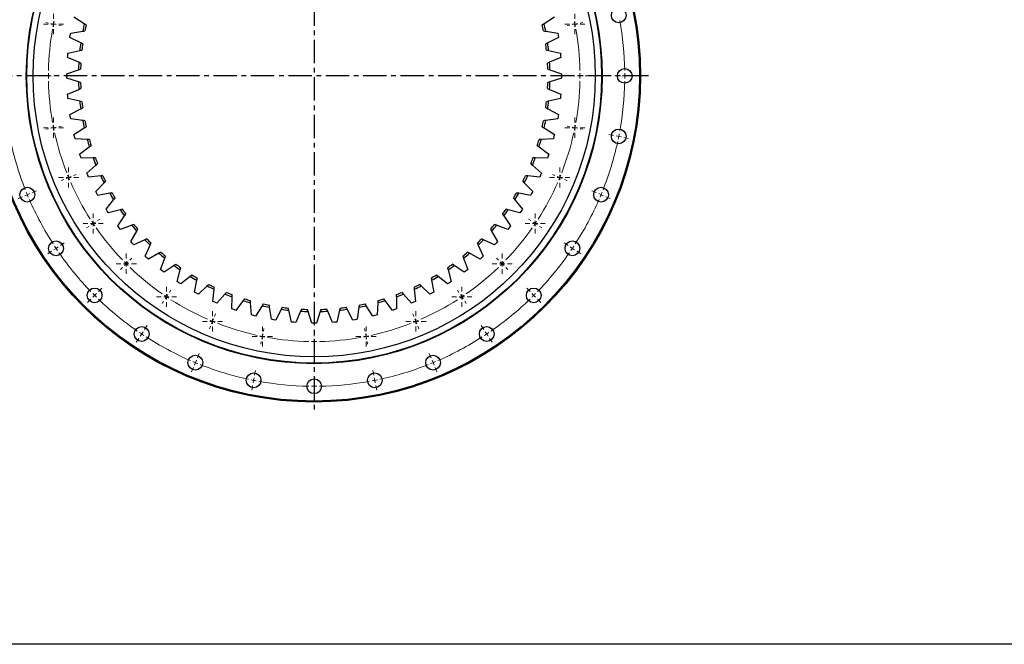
# Model space of a CAD drawing. Header units: millimetres. Extents: x -179 to 2644, y 4914 to 7187.
# Tile 2 of 11: x 297 to 1232, y 4914 to 5507. Entities that reach past the tile are written whole.
import ezdxf

# ---------------------------------------------------------------- set-up
doc = ezdxf.new("R2010")
doc.units = ezdxf.units.MM
doc.header["$LTSCALE"] = 10
doc.linetypes.add('CENTER', pattern=[10.16, 6.35, -1.27, 1.27, -1.27])

# ---------------------------------------------------------------- blocks, each defined once
blk = doc.blocks.new('SW_CENTERMARKSYMBOL_38')
at = {"color": 0, "linetype": 'Continuous', "lineweight": 18}
for p, q in [((0, 5), (0, 9.6)), ((-5, 0), (-9.6, 0)), ((0, 0), (-2.5, 0)), ((0, 0), (0, 2.5)), ((0, 0), (0, -2.5)), ((0, 0), (2.5, 0)), ((5, 0), (9.6, 0)), ((0, -5), (0, -9.6))]:
    blk.add_line(p, q, dxfattribs=at)
blk = doc.blocks.new('SW_CENTERMARKSYMBOL_39')
at = {"color": 0, "linetype": 'Continuous', "lineweight": 18}
for p, q in [((0, 5), (0, 9.6)), ((-5, 0), (-9.6, 0)), ((0, 0), (-2.5, 0)), ((0, 0), (0, 2.5)), ((0, 0), (0, -2.5)), ((0, 0), (2.5, 0)), ((5, 0), (9.6, 0)), ((0, -5), (0, -9.6))]:
    blk.add_line(p, q, dxfattribs=at)
blk = doc.blocks.new('SW_CENTERMARKSYMBOL_40')
at = {"color": 0, "linetype": 'Continuous', "lineweight": 18}
for p, q in [((0, 5), (0, 9.6)), ((-5, 0), (-9.6, 0)), ((0, 0), (-2.5, 0)), ((0, 0), (0, 2.5)), ((0, 0), (0, -2.5)), ((0, 0), (2.5, 0)), ((5, 0), (9.6, 0)), ((0, -5), (0, -9.6))]:
    blk.add_line(p, q, dxfattribs=at)
blk = doc.blocks.new('SW_CENTERMARKSYMBOL_41')
at = {"color": 0, "linetype": 'Continuous', "lineweight": 18}
for p, q in [((0, 5), (0, 9.6)), ((-5, 0), (-9.6, 0)), ((0, 0), (-2.5, 0)), ((0, 0), (0, 2.5)), ((0, 0), (0, -2.5)), ((0, 0), (2.5, 0)), ((5, 0), (9.6, 0)), ((0, -5), (0, -9.6))]:
    blk.add_line(p, q, dxfattribs=at)
blk = doc.blocks.new('SW_CENTERMARKSYMBOL_42')
at = {"color": 0, "linetype": 'Continuous', "lineweight": 18}
for p, q in [((0, 5), (0, 9.6)), ((-5, 0), (-9.6, 0)), ((0, 0), (-2.5, 0)), ((0, 0), (0, 2.5)), ((0, 0), (0, -2.5)), ((0, 0), (2.5, 0)), ((5, 0), (9.6, 0)), ((0, -5), (0, -9.6))]:
    blk.add_line(p, q, dxfattribs=at)
blk = doc.blocks.new('SW_CENTERMARKSYMBOL_43')
at = {"color": 0, "linetype": 'Continuous', "lineweight": 18}
for p, q in [((0, 5), (0, 9.6)), ((-5, 0), (-9.6, 0)), ((0, 0), (-2.5, 0)), ((0, 0), (0, 2.5)), ((0, 0), (0, -2.5)), ((0, 0), (2.5, 0)), ((5, 0), (9.6, 0)), ((0, -5), (0, -9.6))]:
    blk.add_line(p, q, dxfattribs=at)
blk = doc.blocks.new('SW_CENTERMARKSYMBOL_44')
at = {"color": 0, "linetype": 'Continuous', "lineweight": 18}
for p, q in [((0, 5), (0, 9.6)), ((-5, 0), (-9.6, 0)), ((0, 0), (-2.5, 0)), ((0, 0), (0, 2.5)), ((0, 0), (0, -2.5)), ((0, 0), (2.5, 0)), ((5, 0), (9.6, 0)), ((0, -5), (0, -9.6))]:
    blk.add_line(p, q, dxfattribs=at)
blk = doc.blocks.new('SW_CENTERMARKSYMBOL_45')
at = {"color": 0, "linetype": 'Continuous', "lineweight": 18}
for p, q in [((0, 5), (0, 9.6)), ((-5, 0), (-9.6, 0)), ((0, 0), (-2.5, 0)), ((0, 0), (0, 2.5)), ((0, 0), (0, -2.5)), ((0, 0), (2.5, 0)), ((5, 0), (9.6, 0)), ((0, -5), (0, -9.6))]:
    blk.add_line(p, q, dxfattribs=at)
blk = doc.blocks.new('SW_CENTERMARKSYMBOL_46')
at = {"color": 0, "linetype": 'Continuous', "lineweight": 18}
for p, q in [((0, 5), (0, 9.6)), ((-5, 0), (-9.6, 0)), ((0, 0), (-2.5, 0)), ((0, 0), (0, 2.5)), ((0, 0), (0, -2.5)), ((0, 0), (2.5, 0)), ((5, 0), (9.6, 0)), ((0, -5), (0, -9.6))]:
    blk.add_line(p, q, dxfattribs=at)
blk = doc.blocks.new('SW_CENTERMARKSYMBOL_47')
at = {"color": 0, "linetype": 'Continuous', "lineweight": 18}
for p, q in [((0, 5), (0, 9.6)), ((-5, 0), (-9.6, 0)), ((0, 0), (-2.5, 0)), ((0, 0), (0, 2.5)), ((0, 0), (0, -2.5)), ((0, 0), (2.5, 0)), ((5, 0), (9.6, 0)), ((0, -5), (0, -9.6))]:
    blk.add_line(p, q, dxfattribs=at)
blk = doc.blocks.new('SW_CENTERMARKSYMBOL_48')
at = {"color": 0, "linetype": 'Continuous', "lineweight": 18}
for p, q in [((0, 5), (0, 9.6)), ((-5, 0), (-9.6, 0)), ((0, 0), (-2.5, 0)), ((0, 0), (0, 2.5)), ((0, 0), (0, -2.5)), ((0, 0), (2.5, 0)), ((5, 0), (9.6, 0)), ((0, -5), (0, -9.6))]:
    blk.add_line(p, q, dxfattribs=at)
blk = doc.blocks.new('SW_CENTERMARKSYMBOL_62')
at = {"color": 0, "linetype": 'Continuous', "lineweight": 18}
for p, q in [((0, 5), (0, 9.6)), ((-5, 0), (-9.6, 0)), ((0, 0), (-2.5, 0)), ((0, 0), (0, 2.5)), ((0, 0), (0, -2.5)), ((0, 0), (2.5, 0)), ((5, 0), (9.6, 0)), ((0, -5), (0, -9.6))]:
    blk.add_line(p, q, dxfattribs=at)
blk = doc.blocks.new('SW_CENTERMARKSYMBOL_63')
at = {"color": 0, "linetype": 'Continuous', "lineweight": 18}
for p, q in [((0, 5), (0, 9.6)), ((-5, 0), (-9.6, 0)), ((0, 0), (-2.5, 0)), ((0, 0), (0, 2.5)), ((0, 0), (0, -2.5)), ((0, 0), (2.5, 0)), ((5, 0), (9.6, 0)), ((0, -5), (0, -9.6))]:
    blk.add_line(p, q, dxfattribs=at)
blk = doc.blocks.new('SW_CENTERMARKSYMBOL_64')
at = {"color": 0, "linetype": 'Continuous', "lineweight": 18}
for p, q in [((0, 5), (0, 9.6)), ((-5, 0), (-9.6, 0)), ((0, 0), (-2.5, 0)), ((0, 0), (0, 2.5)), ((0, 0), (0, -2.5)), ((0, 0), (2.5, 0)), ((5, 0), (9.6, 0)), ((0, -5), (0, -9.6))]:
    blk.add_line(p, q, dxfattribs=at)
blk = doc.blocks.new('SW_CENTERMARKSYMBOL_65')
at = {"color": 0, "linetype": 'Continuous', "lineweight": 18}
for p, q in [((0, 5), (0, 9.6)), ((-5, 0), (-9.6, 0)), ((0, 0), (-2.5, 0)), ((0, 0), (0, 2.5)), ((0, 0), (0, -2.5)), ((0, 0), (2.5, 0)), ((5, 0), (9.6, 0)), ((0, -5), (0, -9.6))]:
    blk.add_line(p, q, dxfattribs=at)
blk = doc.blocks.new('SW_CENTERMARKSYMBOL_66')
at = {"color": 0, "linetype": 'Continuous', "lineweight": 18}
for p, q in [((0, 5), (0, 9.6)), ((-5, 0), (-9.6, 0)), ((0, 0), (-2.5, 0)), ((0, 0), (0, 2.5)), ((0, 0), (0, -2.5)), ((0, 0), (2.5, 0)), ((5, 0), (9.6, 0)), ((0, -5), (0, -9.6))]:
    blk.add_line(p, q, dxfattribs=at)
blk = doc.blocks.new('SW_CENTERMARKSYMBOL_67')
at = {"color": 0, "linetype": 'Continuous', "lineweight": 18}
for p, q in [((0, 5), (0, 9.6)), ((-5, 0), (-9.6, 0)), ((0, 0), (-2.5, 0)), ((0, 0), (0, 2.5)), ((0, 0), (0, -2.5)), ((0, 0), (2.5, 0)), ((5, 0), (9.6, 0)), ((0, -5), (0, -9.6))]:
    blk.add_line(p, q, dxfattribs=at)
blk = doc.blocks.new('SW_CENTERMARKSYMBOL_68')
at = {"color": 0, "linetype": 'Continuous', "lineweight": 18}
for p, q in [((0, 5), (0, 9.6)), ((-5, 0), (-9.6, 0)), ((0, 0), (-2.5, 0)), ((0, 0), (0, 2.5)), ((0, 0), (0, -2.5)), ((0, 0), (2.5, 0)), ((5, 0), (9.6, 0)), ((0, -5), (0, -9.6))]:
    blk.add_line(p, q, dxfattribs=at)
blk = doc.blocks.new('SW_CENTERMARKSYMBOL_69')
at = {"color": 0, "linetype": 'Continuous', "lineweight": 18}
for p, q in [((0, 5), (0, 9.6)), ((-5, 0), (-9.6, 0)), ((0, 0), (-2.5, 0)), ((0, 0), (0, 2.5)), ((0, 0), (0, -2.5)), ((0, 0), (2.5, 0)), ((5, 0), (9.6, 0)), ((0, -5), (0, -9.6))]:
    blk.add_line(p, q, dxfattribs=at)

msp = doc.modelspace()

# ---------------------------------------------------------------- linework, layer by layer
at = {"linetype": 'CENTER', "ltscale": 0.35}
for p, q in [((576.74, 5772.63), (576.74, 5135.22)), ((894.46, 5453.92), (259.03, 5453.92))]:
    msp.add_line(p, q, dxfattribs=at)
at = {"color": 7, "linetype": 'Continuous', "lineweight": 25}
for p, q in [((358.28, 5503.44), (348.54, 5509.56)), ((804.95, 5509.56), (795.2, 5503.44)), ((344.72, 5490.52), (345.06, 5492.59)), ((345.06, 5492.59), (345.41, 5494.64)), ((345.41, 5494.64), (356.79, 5496.33)), ((796.69, 5496.33), (808.08, 5494.64)), ((808.08, 5494.64), (808.43, 5492.59)), ((808.43, 5492.59), (808.77, 5490.52)), ((354.94, 5485.23), (344.72, 5490.52)), ((808.77, 5490.52), (798.55, 5485.23)), ((342.49, 5471.24), (342.65, 5473.32)), ((342.65, 5473.32), (342.84, 5475.4)), ((342.84, 5475.4), (354.04, 5478.02)), ((799.44, 5478.02), (810.65, 5475.4)), ((810.65, 5475.4), (810.83, 5473.32)), ((810.83, 5473.32), (811, 5471.24)), ((353.11, 5466.81), (342.49, 5471.24)), ((811, 5471.24), (800.37, 5466.81)), ((341.85, 5453.92), (341.86, 5456.01)), ((341.86, 5451.83), (341.85, 5453.92)), ((341.86, 5456.01), (352.81, 5459.55)), ((800.67, 5459.55), (811.63, 5456.01)), ((811.63, 5456.01), (811.64, 5453.92)), ((811.64, 5453.92), (811.63, 5451.83)), ((352.81, 5448.29), (341.86, 5451.83)), ((811.63, 5451.83), (800.67, 5448.29)), ((342.49, 5436.61), (353.11, 5441.04)), ((342.65, 5434.53), (342.49, 5436.61)), ((342.84, 5432.45), (342.65, 5434.53)), ((800.37, 5441.04), (811, 5436.61)), ((810.83, 5434.53), (810.65, 5432.45)), ((811, 5436.61), (810.83, 5434.53)), ((354.04, 5429.82), (342.84, 5432.45)), ((810.65, 5432.45), (799.44, 5429.82)), ((344.72, 5417.32), (354.94, 5422.62)), ((345.06, 5415.26), (344.72, 5417.32)), ((798.55, 5422.62), (808.77, 5417.32)), ((808.77, 5417.32), (808.43, 5415.26)), ((345.41, 5413.2), (345.06, 5415.26)), ((356.79, 5411.51), (345.41, 5413.2)), ((808.08, 5413.2), (796.69, 5411.51)), ((808.43, 5415.26), (808.08, 5413.2)), ((348.54, 5398.29), (358.28, 5404.41)), ((349.04, 5396.26), (348.54, 5398.29)), ((795.2, 5404.41), (804.95, 5398.29)), ((804.95, 5398.29), (804.45, 5396.26)), ((349.56, 5394.24), (349.04, 5396.26)), ((361.05, 5393.5), (349.56, 5394.24)), ((803.93, 5394.24), (792.44, 5393.5)), ((804.45, 5396.26), (803.93, 5394.24)), ((353.91, 5379.63), (363.12, 5386.54)), ((354.58, 5377.65), (353.91, 5379.63)), ((790.37, 5386.54), (799.58, 5379.63)), ((799.58, 5379.63), (798.91, 5377.65)), ((355.27, 5375.68), (354.58, 5377.65)), ((366.78, 5375.89), (355.27, 5375.68)), ((360.81, 5361.49), (369.41, 5369.13)), ((784.07, 5369.13), (792.68, 5361.49)), ((798.22, 5375.68), (786.71, 5375.89)), ((798.91, 5377.65), (798.22, 5375.68)), ((361.64, 5359.57), (360.81, 5361.49)), ((792.68, 5361.49), (791.85, 5359.57)), ((362.48, 5357.66), (361.64, 5359.57)), ((373.94, 5358.82), (362.48, 5357.66)), ((369.18, 5343.97), (377.12, 5352.3)), ((776.36, 5352.3), (784.31, 5343.97)), ((791, 5357.66), (779.55, 5358.82)), ((791.85, 5359.57), (791, 5357.66)), ((370.16, 5342.13), (369.18, 5343.97)), ((371.16, 5340.29), (370.16, 5342.13)), ((382.48, 5342.39), (371.16, 5340.29)), ((782.32, 5340.29), (771, 5342.39)), ((783.32, 5342.13), (782.32, 5340.29)), ((784.31, 5343.97), (783.32, 5342.13)), ((378.96, 5327.2), (386.2, 5336.16)), ((767.29, 5336.16), (774.52, 5327.2)), ((380.1, 5325.45), (378.96, 5327.2)), ((381.25, 5323.71), (380.1, 5325.45)), ((392.36, 5326.73), (381.25, 5323.71)), ((772.24, 5323.71), (761.13, 5326.73)), ((773.39, 5325.45), (772.24, 5323.71)), ((774.52, 5327.2), (773.39, 5325.45)), ((390.1, 5311.3), (396.57, 5320.83)), ((756.91, 5320.83), (763.38, 5311.3)), ((391.38, 5309.65), (390.1, 5311.3)), ((392.67, 5308.01), (391.38, 5309.65)), ((403.49, 5311.94), (392.67, 5308.01)), ((402.52, 5296.38), (408.18, 5306.4)), ((745.31, 5306.4), (750.97, 5296.38)), ((760.82, 5308.01), (750, 5311.94)), ((762.11, 5309.65), (760.82, 5308.01)), ((763.38, 5311.3), (762.11, 5309.65)), ((403.93, 5294.84), (402.52, 5296.38)), ((405.35, 5293.3), (403.93, 5294.84)), ((415.81, 5298.12), (405.35, 5293.3)), ((748.14, 5293.3), (737.68, 5298.12)), ((749.56, 5294.84), (748.14, 5293.3)), ((750.97, 5296.38), (749.56, 5294.84)), ((416.12, 5282.53), (420.94, 5292.99)), ((429.22, 5285.36), (419.2, 5279.7)), ((734.29, 5279.7), (724.27, 5285.36)), ((732.55, 5292.99), (737.36, 5282.53)), ((417.66, 5281.11), (416.12, 5282.53)), ((419.2, 5279.7), (417.66, 5281.11)), ((430.83, 5269.85), (434.76, 5280.67)), ((718.73, 5280.67), (722.66, 5269.85)), ((735.83, 5281.11), (734.29, 5279.7)), ((737.36, 5282.53), (735.83, 5281.11)), ((432.47, 5268.56), (430.83, 5269.85)), ((434.12, 5267.28), (432.47, 5268.56)), ((443.65, 5273.75), (434.12, 5267.28)), ((446.53, 5258.43), (449.55, 5269.54)), ((703.93, 5269.54), (706.96, 5258.43)), ((719.36, 5267.28), (709.84, 5273.75)), ((721.02, 5268.56), (719.36, 5267.28)), ((722.66, 5269.85), (721.02, 5268.56)), ((448.27, 5257.28), (446.53, 5258.43)), ((450.02, 5256.14), (448.27, 5257.28)), ((458.98, 5263.38), (450.02, 5256.14)), ((463.11, 5248.34), (465.21, 5259.66)), ((688.27, 5259.66), (690.37, 5248.34)), ((703.46, 5256.14), (694.51, 5263.38)), ((705.22, 5257.28), (703.46, 5256.14)), ((706.96, 5258.43), (705.22, 5257.28)), ((464.95, 5247.34), (463.11, 5248.34)), ((475.12, 5254.3), (466.79, 5246.36)), ((480.48, 5239.66), (481.64, 5251.12)), ((671.85, 5251.12), (673.01, 5239.66)), ((686.7, 5246.36), (678.37, 5254.3)), ((690.37, 5248.34), (688.54, 5247.34)), ((466.79, 5246.36), (464.95, 5247.34)), ((482.39, 5238.82), (480.48, 5239.66)), ((484.31, 5237.98), (482.39, 5238.82)), ((491.95, 5246.59), (484.31, 5237.98)), ((498.5, 5232.45), (498.71, 5243.95)), ((509.36, 5240.3), (502.45, 5231.09)), ((517.06, 5226.74), (516.32, 5238.23)), ((637.17, 5238.23), (636.43, 5226.74)), ((651.03, 5231.09), (644.13, 5240.3)), ((654.78, 5243.95), (654.99, 5232.45)), ((669.18, 5237.98), (661.54, 5246.59)), ((671.1, 5238.82), (669.18, 5237.98)), ((673.01, 5239.66), (671.1, 5238.82)), ((688.54, 5247.34), (686.7, 5246.36)), ((500.47, 5231.76), (498.5, 5232.45)), ((502.45, 5231.09), (500.47, 5231.76)), ((527.23, 5235.46), (521.11, 5225.72)), ((536.02, 5222.59), (534.33, 5233.97)), ((545.44, 5232.12), (540.14, 5221.9)), ((555.27, 5220.02), (552.64, 5231.22)), ((563.86, 5230.29), (559.43, 5219.67)), ((574.65, 5219.04), (571.11, 5229.99)), ((582.37, 5229.99), (578.83, 5219.04)), ((594.06, 5219.67), (589.63, 5230.29)), ((600.84, 5231.22), (598.22, 5220.02)), ((613.34, 5221.9), (608.05, 5232.12)), ((619.15, 5233.97), (617.46, 5222.59)), ((632.38, 5225.72), (626.26, 5235.46)), ((653.01, 5231.76), (651.03, 5231.09)), ((654.99, 5232.45), (653.01, 5231.76)), ((519.08, 5226.22), (517.06, 5226.74)), ((521.11, 5225.72), (519.08, 5226.22)), ((538.08, 5222.24), (536.02, 5222.59)), ((540.14, 5221.9), (538.08, 5222.24)), ((557.35, 5219.83), (555.27, 5220.02)), ((559.43, 5219.67), (557.35, 5219.83)), ((596.14, 5219.83), (594.06, 5219.67)), ((598.22, 5220.02), (596.14, 5219.83)), ((615.41, 5222.24), (613.34, 5221.9)), ((617.46, 5222.59), (615.41, 5222.24)), ((634.41, 5226.22), (632.38, 5225.72)), ((636.43, 5226.74), (634.41, 5226.22)), ((576.74, 5219.03), (574.65, 5219.04)), ((578.83, 5219.04), (576.74, 5219.03)), ((611.6, 5145.89), (611.6, 5145.89))]:
    msp.add_line(p, q, dxfattribs=at)
at = {"color": 0, "linetype": 'Continuous', "lineweight": 18}
for p, q in [((324.19, 5504.16), (321.64, 5504.67)), ((329.1, 5503.18), (326.64, 5503.67)), ((329.1, 5503.18), (331.55, 5502.7)), ((334, 5502.21), (336.55, 5501.7)), ((819.49, 5502.21), (816.94, 5501.7)), ((824.39, 5503.18), (821.94, 5502.7)), ((824.39, 5503.18), (826.84, 5503.67)), ((829.3, 5504.16), (831.85, 5504.67)), ((319.24, 5453.92), (316.64, 5453.92)), ((324.24, 5453.92), (321.74, 5453.92)), ((324.24, 5453.92), (326.74, 5453.92)), ((329.24, 5453.92), (331.84, 5453.92)), ((824.24, 5453.92), (821.64, 5453.92)), ((829.24, 5453.92), (826.74, 5453.92)), ((829.24, 5453.92), (831.74, 5453.92)), ((834.24, 5453.92), (836.84, 5453.92)), ((866.74, 5453.92), (862.24, 5453.92)), ((871.74, 5453.92), (869.24, 5453.92)), ((871.74, 5453.92), (874.24, 5453.92)), ((876.74, 5453.92), (881.24, 5453.92)), ((324.19, 5403.69), (321.64, 5403.18)), ((329.1, 5404.66), (326.64, 5404.18)), ((329.1, 5404.66), (331.55, 5405.15)), ((334, 5405.64), (336.55, 5406.15)), ((819.49, 5405.64), (816.94, 5406.15)), ((824.39, 5404.66), (821.94, 5405.15)), ((824.39, 5404.66), (826.84, 5404.18)), ((829.3, 5403.69), (831.85, 5403.18)), ((861.17, 5397.35), (856.76, 5398.23)), ((866.08, 5396.37), (863.62, 5396.86)), ((866.08, 5396.37), (868.53, 5395.88)), ((870.98, 5395.4), (875.39, 5394.52)), ((348.08, 5359.21), (350.49, 5360.2)), ((805.4, 5359.21), (803, 5360.2)), ((338.84, 5355.38), (336.44, 5354.39)), ((343.46, 5357.3), (341.15, 5356.34)), ((343.46, 5357.3), (345.77, 5358.25)), ((810.02, 5357.3), (807.71, 5358.25)), ((810.02, 5357.3), (812.33, 5356.34)), ((814.64, 5355.38), (817.04, 5354.39)), ((304.2, 5341.03), (301.89, 5340.08)), ((304.2, 5341.03), (306.51, 5341.99)), ((308.82, 5342.95), (312.98, 5344.67)), ((844.67, 5342.95), (840.51, 5344.67)), ((849.29, 5341.03), (846.98, 5341.99)), ((849.29, 5341.03), (851.6, 5340.08)), ((299.58, 5339.12), (295.42, 5337.4)), ((853.91, 5339.12), (858.06, 5337.4)), ((366.8, 5313.64), (364.72, 5312.25)), ((366.8, 5313.64), (368.88, 5315.03)), ((370.95, 5316.42), (373.12, 5317.86)), ((782.53, 5316.42), (780.37, 5317.86)), ((786.69, 5313.64), (784.61, 5315.03)), ((786.69, 5313.64), (788.77, 5312.25)), ((362.64, 5310.86), (360.48, 5309.42)), ((790.85, 5310.86), (793.01, 5309.42)), ((335.62, 5292.81), (339.36, 5295.31)), ((817.87, 5292.81), (814.13, 5295.31)), ((327.3, 5287.25), (323.56, 5284.75)), ((331.46, 5290.03), (329.38, 5288.64)), ((331.46, 5290.03), (333.54, 5291.42)), ((822.03, 5290.03), (819.95, 5291.42)), ((822.03, 5290.03), (824.11, 5288.64)), ((826.18, 5287.25), (829.93, 5284.75)), ((398.2, 5275.38), (399.97, 5277.15)), ((401.73, 5278.91), (403.57, 5280.75)), ((751.75, 5278.91), (749.91, 5280.75)), ((755.29, 5275.38), (753.52, 5277.15)), ((394.66, 5271.84), (392.83, 5270.01)), ((398.2, 5275.38), (396.43, 5273.61)), ((755.29, 5275.38), (757.06, 5273.61)), ((758.82, 5271.84), (760.66, 5270.01)), ((371.68, 5248.86), (374.86, 5252.04)), ((439.24, 5248.13), (440.68, 5250.3)), ((714.25, 5248.13), (712.8, 5250.3)), ((781.8, 5248.86), (778.62, 5252.04)), ((364.61, 5241.79), (361.43, 5238.61)), ((368.15, 5245.33), (366.38, 5243.56)), ((368.15, 5245.33), (369.91, 5247.09)), ((433.68, 5239.82), (432.24, 5237.66)), ((436.46, 5243.98), (435.07, 5241.9)), ((436.46, 5243.98), (437.85, 5246.06)), ((717.03, 5243.98), (715.64, 5246.06)), ((717.03, 5243.98), (718.41, 5241.9)), ((719.8, 5239.82), (721.25, 5237.66)), ((785.34, 5245.33), (783.57, 5247.09)), ((785.34, 5245.33), (787.11, 5243.56)), ((788.88, 5241.79), (792.06, 5238.61)), ((480.12, 5220.64), (479.16, 5218.33)), ((480.12, 5220.64), (481.07, 5222.95)), ((482.03, 5225.26), (483.02, 5227.67)), ((671.46, 5225.26), (670.46, 5227.67)), ((673.37, 5220.64), (672.41, 5222.95)), ((673.37, 5220.64), (674.33, 5218.33)), ((412.85, 5208.64), (414.24, 5210.72)), ((415.63, 5212.8), (418.13, 5216.54)), ((478.2, 5216.02), (477.21, 5213.62)), ((528.46, 5211.18), (528.97, 5213.73)), ((625.03, 5211.18), (624.52, 5213.73)), ((675.28, 5216.02), (676.28, 5213.62)), ((737.86, 5212.8), (735.36, 5216.54)), ((740.64, 5208.64), (739.25, 5210.72)), ((410.07, 5204.48), (407.57, 5200.74)), ((412.85, 5208.64), (411.46, 5206.56)), ((526.51, 5201.37), (526, 5198.82)), ((527.48, 5206.28), (527, 5203.82)), ((527.48, 5206.28), (527.97, 5208.73)), ((576.74, 5206.42), (576.74, 5209.02)), ((576.74, 5201.42), (576.74, 5203.92)), ((576.74, 5201.42), (576.74, 5198.92)), ((626, 5206.28), (625.52, 5208.73)), ((626, 5206.28), (626.49, 5203.82)), ((626.98, 5201.37), (627.49, 5198.82)), ((740.64, 5208.64), (742.03, 5206.56)), ((743.41, 5204.48), (745.91, 5200.74)), ((576.74, 5196.42), (576.74, 5193.82)), ((463.85, 5181.38), (464.81, 5183.69)), ((465.77, 5186), (467.49, 5190.16)), ((687.72, 5186), (686, 5190.16)), ((689.64, 5181.38), (688.68, 5183.69)), ((461.94, 5176.76), (460.22, 5172.6)), ((463.85, 5181.38), (462.9, 5179.07)), ((520.17, 5169.5), (521.05, 5173.91)), ((633.32, 5169.5), (632.44, 5173.91)), ((689.64, 5181.38), (690.59, 5179.07)), ((691.55, 5176.76), (693.27, 5172.6)), ((519.19, 5164.59), (518.7, 5162.14)), ((519.19, 5164.59), (519.68, 5167.04)), ((576.74, 5163.92), (576.74, 5168.42)), ((634.3, 5164.59), (633.81, 5167.04)), ((634.3, 5164.59), (634.78, 5162.14)), ((518.22, 5159.69), (517.34, 5155.27)), ((576.74, 5158.92), (576.74, 5161.42)), ((576.74, 5158.92), (576.74, 5156.42)), ((576.74, 5153.92), (576.74, 5149.42)), ((635.27, 5159.69), (636.15, 5155.27))]:
    msp.add_line(p, q, dxfattribs=at)
msp.add_lwpolyline([(-179.15, 7186.94), (2643.81, 7186.94), (2643.81, 4913.72), (-179.15, 4913.72)], close=True)
at = {"color": 7, "linetype": 'Continuous', "lineweight": 25}
for centre, radius in [((576.74, 5453.92), 310), ((576.74, 5453.92), 309), ((576.74, 5453.92), 273.5), ((576.74, 5453.92), 273), ((576.74, 5453.92), 267), ((866.08, 5511.48), 7), ((871.74, 5453.92), 7), ((866.08, 5396.37), 7), ((304.2, 5341.03), 7), ((849.29, 5341.03), 7), ((331.46, 5290.03), 7), ((822.03, 5290.03), 7), ((368.15, 5245.33), 7), ((785.34, 5245.33), 7), ((412.85, 5208.64), 7), ((740.64, 5208.64), 7), ((463.85, 5181.38), 7), ((689.64, 5181.38), 7), ((519.19, 5164.59), 7), ((576.74, 5158.92), 7), ((634.3, 5164.59), 7)]:
    msp.add_circle(centre, radius, dxfattribs=at)
at = {"color": 0, "linetype": 'Continuous', "lineweight": 18}
for radius, start, end in [(252.5, 168.75, 169.31728), (252.5, 168.18272, 168.75), (252.5, 11.25, 11.81728), (252.5, 10.68272, 11.25), (295, 0.97111, 10.27889), (252.5, 169.88457, 178.86543), (252.5, 1.13457, 10.11543), (252.5, 179.43272, 180), (252.5, 180, 180.56728), (252.5, 0, 0.56728), (252.5, 359.43272, 0), (295, 0, 0.48556), (295, 359.51444, 0), (252.5, 181.13457, 190.11543), (252.5, 349.88457, 358.86543), (295, 349.72111, 359.02889), (252.5, 190.68272, 191.25), (252.5, 348.75, 349.31728), (252.5, 191.25, 191.81728), (252.5, 192.38457, 201.36543), (252.5, 338.63457, 347.61543), (252.5, 348.18272, 348.75), (295, 348.75, 349.23556), (295, 192.22111, 201.52889), (295, 338.47111, 347.77889), (295, 348.26444, 348.75), (252.5, 201.93272, 202.5), (252.5, 202.5, 203.06728), (252.5, 203.63457, 212.61543), (252.5, 327.38457, 336.36543), (252.5, 336.93272, 337.5), (252.5, 337.5, 338.06728), (295, 202.01444, 202.5), (295, 202.5, 202.98556), (295, 337.01444, 337.5), (295, 337.5, 337.98556), (295, 203.47111, 212.77889), (295, 327.22111, 336.52889), (252.5, 213.18272, 213.75), (252.5, 213.75, 214.31728), (252.5, 325.68272, 326.25), (252.5, 326.25, 326.81728), (252.5, 214.88457, 223.86543), (252.5, 316.13457, 325.11543), (295, 213.26444, 213.75), (295, 213.75, 214.23556), (295, 214.72111, 224.02889), (295, 315.97111, 325.27889), (295, 325.76444, 326.25), (295, 326.25, 326.73556), (252.5, 224.43272, 225), (252.5, 315, 315.56728), (252.5, 225, 225.56728), (252.5, 226.13457, 235.11543), (252.5, 304.88457, 313.86543), (252.5, 314.43272, 315), (295, 224.51444, 225), (295, 225, 225.48556), (295, 225.97111, 235.27889), (252.5, 235.68272, 236.25), (252.5, 236.25, 236.81728), (252.5, 237.38457, 246.36543), (252.5, 293.63457, 302.61543), (252.5, 303.18272, 303.75), (252.5, 303.75, 304.31728), (295, 304.72111, 314.02889), (295, 314.51444, 315), (295, 315, 315.48556), (252.5, 246.93272, 247.5), (252.5, 247.5, 248.06728), (252.5, 291.93272, 292.5), (252.5, 292.5, 293.06728), (295, 235.76444, 236.25), (252.5, 248.63457, 257.61543), (252.5, 282.38457, 291.36543), (295, 303.75, 304.23556), (295, 236.25, 236.73556), (295, 237.22111, 246.52889), (252.5, 258.18272, 258.75), (252.5, 258.75, 259.31728), (252.5, 259.88457, 268.86543), (252.5, 269.43272, 270), (252.5, 270, 270.56728), (252.5, 271.13457, 280.11543), (252.5, 280.68272, 281.25), (252.5, 281.25, 281.81728), (295, 293.47111, 302.77889), (295, 303.26444, 303.75), (295, 247.01444, 247.5), (295, 292.5, 292.98556), (295, 247.5, 247.98556), (295, 248.47111, 257.77889), (295, 282.22111, 291.52889), (295, 292.01444, 292.5), (295, 258.26444, 258.75), (295, 258.75, 259.23556), (295, 259.72111, 269.02889), (295, 270.97111, 280.27889), (295, 280.76444, 281.25), (295, 281.25, 281.73556), (295, 269.51444, 270), (295, 270, 270.48556)]:
    msp.add_arc((576.74, 5453.92), radius, start, end, dxfattribs=at)
at = {"color": 7, "linetype": 'Continuous', "lineweight": 25}
for radius, start, end in [(224, 167.22935, 169.08644), (222, 167.4107, 168.90509), (222, 11.09491, 12.5893), (224, 10.91356, 12.77065), (224, 171.96619, 173.82328), (222, 172.14754, 173.64193), (222, 6.35807, 7.85246), (224, 6.17672, 8.03381), (224, 176.70303, 178.56013), (222, 176.88438, 178.37878), (222, 1.62122, 3.11562), (224, 1.43987, 3.29697), (224, 181.43987, 183.29697), (222, 181.62122, 183.11562), (222, 356.88438, 358.37878), (224, 356.70303, 358.56013), (224, 186.17672, 188.03381), (222, 186.35807, 187.85246), (222, 352.14754, 353.64193), (224, 351.96619, 353.82328), (224, 190.91356, 192.77065), (222, 191.09491, 192.5893), (222, 347.4107, 348.90509), (224, 347.22935, 349.08644), (224, 195.6504, 197.50749), (222, 195.83175, 197.32615), (222, 342.67385, 344.16825), (224, 342.49251, 344.3496), (224, 200.38724, 202.24434), (222, 200.56859, 202.06299), (222, 337.93701, 339.43141), (224, 337.75566, 339.61276), (224, 205.12409, 206.98118), (222, 205.30543, 206.79983), (222, 333.20017, 334.69457), (224, 333.01882, 334.87591), (224, 209.86093, 211.71802), (222, 210.04228, 211.53667), (222, 328.46333, 329.95772), (224, 328.28198, 330.13907), (224, 214.59777, 216.45486), (222, 214.77912, 216.27351), (222, 323.72649, 325.22088), (224, 323.54514, 325.40223), (224, 219.33461, 221.1917), (222, 219.51596, 221.01036), (222, 318.98964, 320.48404), (224, 318.8083, 320.66539), (224, 224.07145, 225.92855), (222, 224.2528, 225.7472), (222, 314.2528, 315.7472), (224, 314.07145, 315.92855), (224, 228.8083, 230.66539), (222, 228.98964, 230.48404), (222, 309.51596, 311.01036), (224, 309.33461, 311.1917), (224, 233.54514, 235.40223), (222, 233.72649, 235.22088), (222, 304.77912, 306.27351), (224, 304.59777, 306.45486), (224, 238.28198, 240.13907), (222, 238.46333, 239.95772), (222, 300.04228, 301.53667), (224, 299.86093, 301.71802), (224, 243.01882, 244.87591), (222, 243.20017, 244.69457), (222, 247.93701, 249.43141), (222, 290.56859, 292.06299), (222, 295.30543, 296.79983), (224, 295.12409, 296.98118), (224, 247.75566, 249.61276), (224, 252.49251, 254.3496), (222, 252.67385, 254.16825), (224, 285.6504, 287.50749), (222, 285.83175, 287.32615), (224, 290.38724, 292.24434), (224, 257.22935, 259.08644), (222, 257.4107, 258.90509), (224, 261.96619, 263.82328), (222, 262.14754, 263.64193), (224, 266.70303, 268.56013), (222, 266.88438, 268.37878), (224, 271.43987, 273.29697), (222, 271.62122, 273.11562), (224, 276.17672, 278.03381), (222, 276.35807, 277.85246), (224, 280.91356, 282.77065), (222, 281.09491, 282.5893)]:
    msp.add_arc((576.74, 5453.92), radius, start, end, dxfattribs=at)
for points in [[(360.08, 5502.31), (359.48, 5502.69), (358.88, 5503.06), (358.28, 5503.44)], [(795.2, 5503.44), (794.6, 5503.06), (794.01, 5502.69), (793.41, 5502.31)], [(356.79, 5496.33), (357.49, 5496.44), (358.19, 5496.54), (358.89, 5496.64)], [(794.59, 5496.64), (795.29, 5496.54), (795.99, 5496.44), (796.69, 5496.33)], [(356.83, 5484.25), (356.2, 5484.58), (355.57, 5484.9), (354.94, 5485.23)], [(798.55, 5485.23), (797.92, 5484.9), (797.29, 5484.58), (796.66, 5484.25)], [(354.04, 5478.02), (354.73, 5478.19), (355.42, 5478.35), (356.11, 5478.51)], [(797.38, 5478.51), (798.07, 5478.35), (798.76, 5478.19), (799.44, 5478.02)], [(355.07, 5465.99), (354.42, 5466.26), (353.77, 5466.53), (353.11, 5466.81)], [(800.37, 5466.81), (799.72, 5466.53), (799.07, 5466.26), (798.42, 5465.99)], [(352.81, 5459.55), (353.49, 5459.77), (354.16, 5459.99), (354.83, 5460.2)], [(798.65, 5460.2), (799.33, 5459.99), (800, 5459.77), (800.67, 5459.55)], [(354.83, 5447.64), (354.16, 5447.86), (353.49, 5448.08), (352.81, 5448.29)], [(800.67, 5448.29), (800, 5448.08), (799.33, 5447.86), (798.65, 5447.64)], [(353.11, 5441.04), (353.77, 5441.31), (354.42, 5441.59), (355.07, 5441.86)], [(798.42, 5441.86), (799.07, 5441.59), (799.72, 5441.31), (800.37, 5441.04)], [(356.11, 5429.34), (355.42, 5429.5), (354.73, 5429.66), (354.04, 5429.82)], [(799.44, 5429.82), (798.76, 5429.66), (798.07, 5429.5), (797.38, 5429.34)], [(354.94, 5422.62), (355.57, 5422.94), (356.2, 5423.27), (356.83, 5423.59)], [(796.66, 5423.59), (797.29, 5423.27), (797.92, 5422.94), (798.55, 5422.62)], [(358.89, 5411.2), (358.19, 5411.31), (357.49, 5411.41), (356.79, 5411.51)], [(796.69, 5411.51), (795.99, 5411.41), (795.29, 5411.31), (794.59, 5411.2)], [(358.28, 5404.41), (358.88, 5404.78), (359.48, 5405.16), (360.08, 5405.54)], [(793.41, 5405.54), (794.01, 5405.16), (794.6, 5404.78), (795.2, 5404.41)], [(363.16, 5393.36), (362.46, 5393.4), (361.75, 5393.45), (361.05, 5393.5)], [(363.12, 5386.54), (363.69, 5386.96), (364.25, 5387.39), (364.82, 5387.81)], [(788.67, 5387.81), (789.24, 5387.39), (789.8, 5386.96), (790.37, 5386.54)], [(792.44, 5393.5), (791.73, 5393.45), (791.03, 5393.4), (790.32, 5393.36)], [(368.9, 5375.93), (368.19, 5375.92), (367.48, 5375.9), (366.78, 5375.89)], [(369.41, 5369.13), (369.94, 5369.6), (370.47, 5370.07), (371, 5370.53)], [(782.49, 5370.53), (783.02, 5370.07), (783.54, 5369.6), (784.07, 5369.13)], [(786.71, 5375.89), (786.01, 5375.9), (785.3, 5375.92), (784.59, 5375.93)], [(376.05, 5359.03), (375.34, 5358.96), (374.64, 5358.89), (373.94, 5358.82)], [(377.12, 5352.3), (377.61, 5352.81), (378.1, 5353.32), (378.59, 5353.83)], [(774.9, 5353.83), (775.39, 5353.32), (775.87, 5352.81), (776.36, 5352.3)], [(779.55, 5358.82), (778.85, 5358.89), (778.14, 5358.96), (777.44, 5359.03)], [(384.57, 5342.78), (383.87, 5342.65), (383.18, 5342.52), (382.48, 5342.39)], [(771, 5342.39), (770.31, 5342.52), (769.61, 5342.65), (768.92, 5342.78)], [(386.2, 5336.16), (386.64, 5336.71), (387.09, 5337.26), (387.53, 5337.81)], [(765.96, 5337.81), (766.4, 5337.26), (766.84, 5336.71), (767.29, 5336.16)], [(394.4, 5327.29), (393.72, 5327.11), (393.04, 5326.92), (392.36, 5326.73)], [(396.57, 5320.83), (396.97, 5321.41), (397.37, 5321.99), (397.77, 5322.58)], [(755.72, 5322.58), (756.12, 5321.99), (756.52, 5321.41), (756.91, 5320.83)], [(761.13, 5326.73), (760.45, 5326.92), (759.77, 5327.11), (759.08, 5327.29)], [(405.48, 5312.67), (404.82, 5312.42), (404.15, 5312.18), (403.49, 5311.94)], [(408.18, 5306.4), (408.53, 5307.02), (408.88, 5307.63), (409.22, 5308.25)], [(744.26, 5308.25), (744.61, 5307.63), (744.96, 5307.02), (745.31, 5306.4)], [(750, 5311.94), (749.33, 5312.18), (748.67, 5312.42), (748, 5312.67)], [(417.73, 5299.01), (417.09, 5298.71), (416.45, 5298.41), (415.81, 5298.12)], [(420.94, 5292.99), (421.23, 5293.63), (421.53, 5294.27), (421.83, 5294.91)], [(731.66, 5294.91), (731.96, 5294.27), (732.25, 5293.63), (732.55, 5292.99)], [(737.68, 5298.12), (737.04, 5298.41), (736.4, 5298.71), (735.76, 5299.01)], [(431.07, 5286.4), (430.45, 5286.06), (429.84, 5285.71), (429.22, 5285.36)], [(724.27, 5285.36), (723.65, 5285.71), (723.03, 5286.06), (722.42, 5286.4)], [(434.76, 5280.67), (435, 5281.33), (435.24, 5282), (435.49, 5282.66)], [(718, 5282.66), (718.24, 5282), (718.48, 5281.33), (718.73, 5280.67)], [(445.4, 5274.95), (444.81, 5274.55), (444.23, 5274.15), (443.65, 5273.75)], [(449.55, 5269.54), (449.74, 5270.22), (449.93, 5270.9), (450.11, 5271.58)], [(703.38, 5271.58), (703.56, 5270.9), (703.75, 5270.22), (703.93, 5269.54)], [(709.84, 5273.75), (709.26, 5274.15), (708.67, 5274.55), (708.09, 5274.95)], [(460.63, 5264.71), (460.08, 5264.27), (459.53, 5263.82), (458.98, 5263.38)], [(465.21, 5259.66), (465.34, 5260.36), (465.47, 5261.05), (465.6, 5261.75)], [(687.89, 5261.75), (688.01, 5261.05), (688.14, 5260.36), (688.27, 5259.66)], [(694.51, 5263.38), (693.96, 5263.82), (693.41, 5264.27), (692.86, 5264.71)], [(476.65, 5255.77), (476.14, 5255.28), (475.63, 5254.79), (475.12, 5254.3)], [(481.64, 5251.12), (481.71, 5251.82), (481.78, 5252.52), (481.85, 5253.23)], [(493.35, 5248.18), (492.89, 5247.65), (492.42, 5247.12), (491.95, 5246.59)], [(661.54, 5246.59), (661.07, 5247.12), (660.6, 5247.65), (660.13, 5248.18)], [(671.64, 5253.23), (671.71, 5252.52), (671.78, 5251.82), (671.85, 5251.12)], [(678.37, 5254.3), (677.86, 5254.79), (677.35, 5255.28), (676.84, 5255.77)], [(498.71, 5243.95), (498.72, 5244.66), (498.74, 5245.37), (498.75, 5246.08)], [(510.63, 5242), (510.21, 5241.43), (509.78, 5240.87), (509.36, 5240.3)], [(516.32, 5238.23), (516.27, 5238.93), (516.22, 5239.64), (516.18, 5240.34)], [(637.31, 5240.34), (637.26, 5239.64), (637.22, 5238.93), (637.17, 5238.23)], [(644.13, 5240.3), (643.71, 5240.87), (643.28, 5241.43), (642.86, 5242)], [(654.74, 5246.08), (654.75, 5245.37), (654.76, 5244.66), (654.78, 5243.95)], [(528.36, 5237.26), (527.98, 5236.66), (527.6, 5236.06), (527.23, 5235.46)], [(534.33, 5233.97), (534.23, 5234.67), (534.13, 5235.37), (534.02, 5236.07)], [(546.41, 5234.01), (546.09, 5233.38), (545.76, 5232.75), (545.44, 5232.12)], [(552.64, 5231.22), (552.48, 5231.91), (552.32, 5232.6), (552.16, 5233.29)], [(564.68, 5232.25), (564.41, 5231.6), (564.13, 5230.95), (563.86, 5230.29)], [(571.11, 5229.99), (570.9, 5230.67), (570.68, 5231.34), (570.46, 5232.01)], [(583.02, 5232.01), (582.81, 5231.34), (582.59, 5230.67), (582.37, 5229.99)], [(589.63, 5230.29), (589.35, 5230.95), (589.08, 5231.6), (588.81, 5232.25)], [(601.33, 5233.29), (601.17, 5232.6), (601.01, 5231.91), (600.84, 5231.22)], [(608.05, 5232.12), (607.72, 5232.75), (607.4, 5233.38), (607.07, 5234.01)], [(619.46, 5236.07), (619.36, 5235.37), (619.26, 5234.67), (619.15, 5233.97)], [(626.26, 5235.46), (625.88, 5236.06), (625.51, 5236.66), (625.13, 5237.26)]]:
    msp.add_open_spline(points, degree=3, dxfattribs=at)

# ---------------------------------------------------------------- block references
at = {"color": 7, "linetype": 'Continuous', "lineweight": 18}
for name, p in [('SW_CENTERMARKSYMBOL_38', (329.1, 5503.18)), ('SW_CENTERMARKSYMBOL_48', (824.39, 5503.18)), ('SW_CENTERMARKSYMBOL_69', (324.24, 5453.92)), ('SW_CENTERMARKSYMBOL_47', (829.24, 5453.92)), ('SW_CENTERMARKSYMBOL_68', (329.1, 5404.66)), ('SW_CENTERMARKSYMBOL_46', (824.39, 5404.66)), ('SW_CENTERMARKSYMBOL_67', (343.46, 5357.3)), ('SW_CENTERMARKSYMBOL_45', (810.02, 5357.3)), ('SW_CENTERMARKSYMBOL_66', (366.8, 5313.64)), ('SW_CENTERMARKSYMBOL_44', (786.69, 5313.64)), ('SW_CENTERMARKSYMBOL_65', (398.2, 5275.38)), ('SW_CENTERMARKSYMBOL_43', (755.29, 5275.38)), ('SW_CENTERMARKSYMBOL_64', (436.46, 5243.98)), ('SW_CENTERMARKSYMBOL_42', (717.03, 5243.98)), ('SW_CENTERMARKSYMBOL_63', (480.12, 5220.64)), ('SW_CENTERMARKSYMBOL_41', (673.37, 5220.64)), ('SW_CENTERMARKSYMBOL_62', (527.48, 5206.28)), ('SW_CENTERMARKSYMBOL_39', (576.74, 5201.42)), ('SW_CENTERMARKSYMBOL_40', (626, 5206.28))]:
    msp.add_blockref(name, p, dxfattribs=at)

doc.saveas('drawing.dxf')
